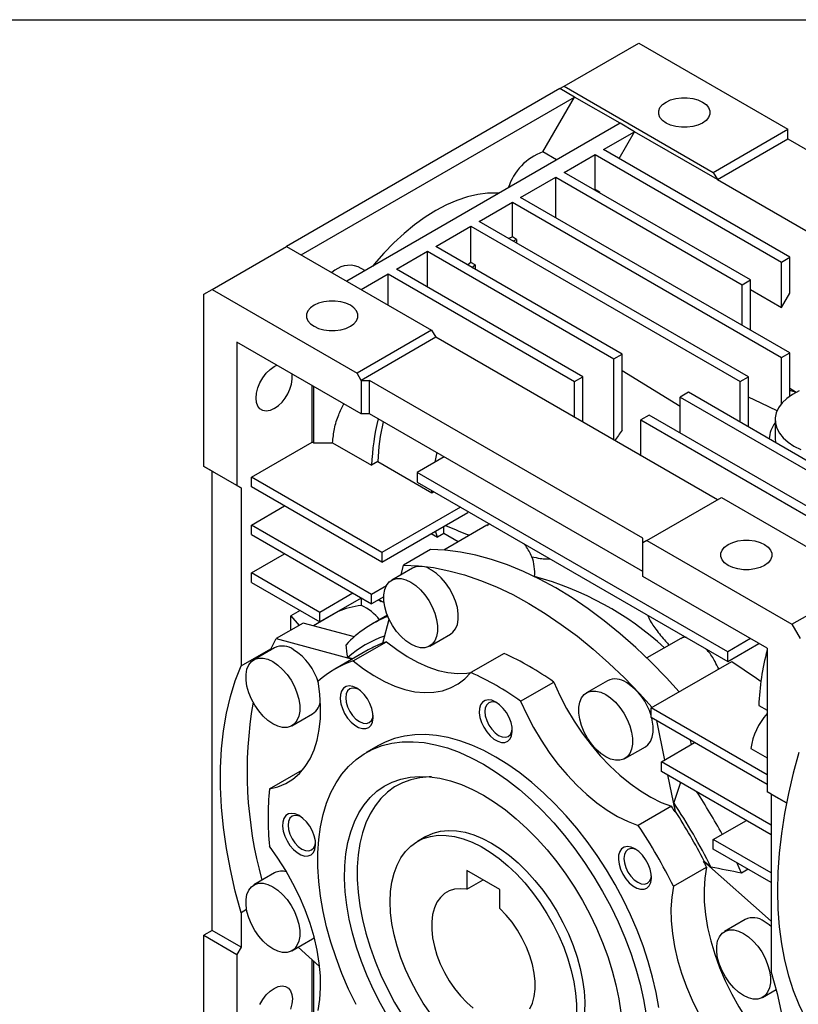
# Model space of a CAD drawing. Header units: millimetres. Extents: x 32 to 1365, y 32 to 1048.
# Tile 8 of 10: x 916 to 1049, y 880 to 1048. Entities that reach past the tile are written whole.
import ezdxf

# ---------------------------------------------------------------- set-up
doc = ezdxf.new("R2010")
doc.units = ezdxf.units.MM
doc.header["$LTSCALE"] = 5
doc.linetypes.add('SLD-Solid', pattern=[0])
doc.layers.add('TEXT', color=140, linetype='SLD-Solid', lineweight=25)

msp = doc.modelspace()

# ---------------------------------------------------------------- linework, layer by layer
for p, q in [((1009.092, 1036.386), (1021.82, 1043.734)), ((1021.82, 1043.734), (1047.276, 1029.038)), ((1008.385, 1035.978), (961.716, 1009.036)), ((1008.385, 1035.978), (1009.092, 1036.386)), ((1010.86, 1034.549), (1008.385, 1035.978)), ((1009.092, 1036.386), (1034.548, 1021.691)), ((964.191, 1007.608), (1010.86, 1034.549)), ((1005.448, 1025.176), (1010.86, 1034.549)), ((1018.638, 1030.059), (1010.86, 1034.549)), ((1018.638, 1030.059), (971.969, 1003.117)), ((1021.113, 1028.63), (1018.638, 1030.059)), ((1034.548, 1021.691), (1047.276, 1029.038)), ((1047.276, 1027.405), (1047.276, 1029.038)), ((1015.809, 1025.568), (1021.113, 1028.63)), ((1018.461, 1024.038), (1021.113, 1028.63)), ((1035.255, 1020.466), (1021.113, 1028.63)), ((1035.255, 1020.466), (1047.276, 1027.405)), ((1047.276, 1027.405), (1093.945, 1000.464)), ((1047.629, 1007.199), (1015.809, 1025.568)), ((1007.814, 1023.81), (1005.448, 1025.176)), ((1009.092, 1021.691), (1014.395, 1024.752)), ((1014.395, 1024.752), (1046.215, 1006.383)), ((1014.395, 1018.776), (1014.395, 1024.752)), ((1001.667, 1017.404), (1007.678, 1020.874)), ((1007.678, 1020.874), (1039.498, 1002.505)), ((1007.678, 1013.935), (1007.678, 1020.874)), ((1040.912, 1003.321), (1009.092, 1021.691)), ((1034.548, 1021.691), (1035.255, 1020.466)), ((1035.255, 1020.466), (1081.924, 993.524)), ((1014.395, 1018.776), (1014.264, 1018.705)), ((1015.102, 1018.368), (1014.395, 1018.776)), ((1047.629, 990.871), (1001.667, 1017.404)), ((1014.971, 1018.297), (1015.102, 1018.368)), ((1015.102, 1018.368), (1015.102, 1018.221)), ((994.596, 1013.322), (1000.253, 1016.588)), ((1000.253, 1016.588), (1046.215, 990.055)), ((1000.253, 1010.661), (1000.253, 1016.588)), ((987.172, 1009.036), (993.182, 1012.506)), ((993.182, 1012.506), (1039.144, 985.973)), ((993.182, 1006.312), (993.182, 1012.506)), ((1040.558, 986.789), (994.596, 1013.322)), ((1000.253, 1010.661), (999.661, 1010.398)), ((1000.96, 1010.252), (1000.253, 1010.661)), ((1000.368, 1009.99), (1000.96, 1010.252)), ((1000.96, 1010.252), (1000.96, 1009.649)), ((948.988, 1001.689), (961.716, 1009.036)), ((961.716, 1009.036), (986.465, 994.749)), ((1018.991, 990.667), (987.172, 1009.036)), ((980.454, 1005.158), (985.757, 1008.22)), ((985.757, 1008.22), (1017.577, 989.851)), ((985.757, 1002.097), (985.757, 1008.22)), ((1046.215, 1006.383), (1047.629, 1007.199)), ((1047.629, 1001.075), (1047.629, 1007.199)), ((975.079, 1004.913), (973.921, 1005.581)), ((993.182, 1006.312), (992.649, 1005.874)), ((993.889, 1005.903), (993.182, 1006.312)), ((993.356, 1005.466), (993.889, 1005.903)), ((993.889, 1005.903), (993.889, 1005.158)), ((1046.215, 998.626), (1046.215, 1006.383)), ((974.444, 1001.689), (979.04, 1004.342)), ((979.04, 1004.342), (1010.86, 985.973)), ((979.04, 999.035), (979.04, 1004.342)), ((1012.274, 986.789), (980.454, 1005.158)), ((1039.498, 1002.505), (1040.912, 1003.321)), ((1039.498, 995.565), (1039.498, 1002.505)), ((1040.912, 994.749), (1040.912, 1003.321)), ((947.574, 1000.872), (948.988, 1001.689)), ((947.574, 971.477), (947.574, 1000.872)), ((948.988, 1001.689), (973.737, 987.402)), ((1040.912, 1001.687), (1046.215, 998.626)), ((1046.215, 998.626), (1047.629, 1001.075)), ((986.465, 994.749), (973.737, 987.402)), ((987.172, 993.524), (974.444, 986.177)), ((986.465, 994.749), (987.172, 993.524)), ((1035.255, 965.767), (987.172, 993.524)), ((953.231, 992.707), (953.231, 968.211)), ((974.444, 980.461), (953.231, 992.707)), ((1017.577, 989.851), (1018.991, 990.667)), ((1018.991, 977.652), (1018.991, 990.667)), ((1046.215, 990.055), (1047.629, 990.871)), ((1046.215, 982.21), (1046.215, 990.055)), ((1047.629, 983.482), (1047.629, 990.871)), ((1017.577, 975.972), (1017.577, 989.851)), ((974.444, 986.177), (973.737, 987.402)), ((1010.86, 985.973), (1012.274, 986.789)), ((1012.274, 979.033), (1012.274, 986.789)), ((1028.891, 981.691), (1018.991, 987.823)), ((1039.144, 985.973), (1040.558, 986.789)), ((1040.558, 978.217), (1040.558, 986.789)), ((966.1, 975.64), (966.1, 985.278)), ((966.277, 985.176), (966.277, 975.538)), ((974.444, 986.177), (975.858, 986.177)), ((974.444, 986.177), (974.444, 980.461)), ((1022.527, 959.235), (975.858, 986.177)), ((975.858, 980.461), (975.858, 986.177)), ((1010.86, 979.85), (1010.86, 985.973)), ((1039.144, 979.033), (1039.144, 985.973)), ((1030.305, 984.136), (1028.891, 983.319)), ((1062.02, 965.827), (1030.305, 984.136)), ((1048.511, 984.231), (1047.629, 984.793)), ((1048.748, 984.126), (1048.511, 984.231)), ((1028.891, 977.196), (1028.891, 983.319)), ((1028.891, 983.319), (1059.701, 965.533)), ((975.858, 980.461), (974.444, 980.461)), ((1022.527, 953.52), (975.858, 980.461)), ((1023.588, 980.258), (1022.173, 979.441)), ((1055.407, 961.889), (1023.588, 980.258)), ((1022.173, 979.441), (1053.993, 961.072)), ((1022.173, 973.318), (1022.173, 979.441)), ((1045.115, 979.441), (1045.115, 976.175)), ((955.705, 969.64), (966.1, 975.64)), ((966.277, 975.538), (966.1, 975.64)), ((966.277, 975.538), (969.552, 975.538)), ((969.552, 975.538), (976.223, 971.687)), ((1044.115, 976.175), (1044.115, 976.164)), ((977.284, 972.3), (976.223, 971.687)), ((977.284, 972.3), (986.477, 966.993)), ((988.588, 973.112), (983.99, 970.457)), ((953.231, 968.211), (947.574, 971.477)), ((948.988, 970.66), (947.574, 971.477)), ((948.988, 970.66), (953.938, 967.803)), ((948.988, 892.272), (948.988, 970.66)), ((1037.023, 939.842), (983.99, 970.457)), ((983.99, 970.457), (983.99, 968.824)), ((953.231, 968.211), (953.938, 967.803)), ((955.705, 968.007), (955.705, 969.64)), ((977.979, 956.781), (955.705, 969.64)), ((983.99, 968.824), (1037.023, 938.209)), ((953.938, 967.803), (953.938, 937.417)), ((977.979, 955.148), (955.705, 968.007)), ((986.477, 966.993), (986.49, 967.381)), ((986.477, 966.993), (986.819, 967.191)), ((1023.234, 958.827), (1035.962, 966.175)), ((1035.962, 966.175), (1060.154, 952.209)), ((955.705, 961.474), (961.363, 964.74)), ((991.415, 964.538), (977.979, 956.781)), ((977.979, 955.148), (992.651, 963.618)), ((955.705, 959.841), (955.705, 961.474)), ((976.212, 949.636), (955.705, 961.474)), ((955.705, 959.841), (976.212, 948.003)), ((986.397, 960.008), (987.459, 959.395)), ((988.551, 960.025), (987.459, 959.395)), ((988.551, 960.025), (988.551, 961.251)), ((990.992, 958.616), (988.551, 960.025)), ((995.881, 961.438), (988.552, 957.207)), ((1022.527, 958.419), (1022.527, 959.235)), ((1023.234, 958.827), (1022.527, 958.419)), ((1022.527, 952.703), (1022.527, 958.419)), ((1023.234, 958.827), (1047.983, 944.54)), ((955.705, 953.309), (961.363, 956.575)), ((977.979, 956.781), (977.979, 955.148)), ((986.288, 957.301), (981.692, 954.648)), ((955.705, 951.676), (955.705, 953.309)), ((967.373, 946.573), (955.705, 953.309)), ((983.19, 954.112), (979.655, 952.071)), ((981.247, 952.99), (981.692, 954.648)), ((955.705, 951.676), (967.373, 944.94)), ((1043.74, 940.457), (1022.527, 952.703)), ((973.03, 949.84), (967.373, 946.573)), ((978.743, 951.098), (976.212, 949.636)), ((1047.983, 944.54), (1058.37, 950.536)), ((974.445, 949.023), (967.373, 944.94)), ((974.479, 947.723), (974.479, 949.003)), ((976.212, 948.003), (976.212, 949.636)), ((978.309, 949.214), (976.212, 948.003)), ((977.429, 948.706), (977.882, 948.444)), ((964.015, 946.879), (962.423, 945.959)), ((970.522, 946.725), (966.276, 944.274)), ((967.373, 944.94), (967.373, 946.573)), ((970.522, 946.725), (970.483, 946.736)), ((964.535, 944.74), (959.939, 942.087)), ((962.423, 943.52), (962.423, 945.959)), ((962.423, 945.959), (963.857, 944.348)), ((973.28, 942.397), (964.535, 944.74)), ((978.925, 946.083), (976.38, 944.614)), ((978.123, 941.331), (979.215, 945.405)), ((1047.983, 944.54), (1049.397, 942.091)), ((958.889, 940.078), (959.939, 942.087)), ((959.939, 942.087), (972.96, 938.599)), ((973.09, 938.295), (978.747, 941.56)), ((986.154, 940.812), (989.69, 942.853)), ((1028.995, 942.126), (1023.22, 938.792)), ((1040.914, 942.088), (1037.023, 939.842)), ((953.938, 937.417), (959.021, 940.352)), ((959.655, 940.521), (956.119, 938.48)), ((975.655, 940.154), (969.927, 936.848)), ((1037.023, 938.209), (1042.329, 941.272)), ((1037.023, 938.209), (1037.023, 939.842)), ((1043.74, 940.457), (1043.74, 915.961)), ((973.031, 938.639), (972.159, 938.873)), ((998.838, 939.572), (993.181, 936.306)), ((1023.941, 930.248), (1037.735, 938.211)), ((1001.668, 931.407), (1007.325, 934.672)), ((1016.474, 934.897), (1012.938, 932.856)), ((1023.941, 928.615), (1023.941, 930.248)), ((1043.74, 918.818), (1023.941, 930.248)), ((1042.336, 930.662), (1043.74, 929.852)), ((962.619, 927.221), (966.154, 929.262)), ((1043.74, 917.185), (1023.941, 928.615)), ((1024.853, 928.089), (1026.229, 921.362)), ((1030.825, 924.016), (1030.68, 924.724)), ((977.426, 923.857), (975.305, 922.632)), ((1019.438, 921.598), (1022.973, 923.639)), ((1025.709, 921.062), (1031.367, 924.328)), ((1040.963, 923.338), (1043.74, 921.734)), ((958.766, 916.433), (964.423, 919.698)), ((1044.447, 910.245), (1025.709, 921.062)), ((1025.709, 919.429), (1025.709, 921.062)), ((1044.447, 908.611), (1025.709, 919.429)), ((1026.747, 918.829), (1028.04, 912.515)), ((1028.983, 917.539), (1027.797, 914.084)), ((1047.047, 914.052), (1043.74, 915.961)), ((1044.447, 915.552), (1043.74, 915.961)), ((1044.447, 915.552), (1047.047, 914.052)), ((1044.447, 915.552), (1044.447, 885.167)), ((1027.417, 913.464), (1021.76, 910.198)), ((1028.11, 912.555), (1027.797, 914.084)), ((1028.04, 912.515), (1028.11, 912.555)), ((1034.548, 907.794), (1040.206, 911.06)), ((985.469, 908.293), (984.054, 907.476)), ((1044.447, 902.079), (1034.548, 907.794)), ((1034.548, 906.161), (1034.548, 907.794)), ((1044.447, 900.446), (1034.548, 906.161)), ((1027.761, 899.803), (1033.418, 903.069)), ((1032.978, 904.124), (1032.908, 904.083)), ((1032.908, 904.083), (1044.447, 893.851)), ((1034.146, 903.088), (1032.978, 904.124)), ((1039.387, 902.065), (1038.559, 903.845)), ((1040.515, 902.716), (1039.387, 902.065)), ((959.655, 902.086), (956.119, 900.045)), ((992.475, 902.524), (992.475, 899.293)), ((998.132, 899.259), (992.475, 902.524)), ((992.475, 899.293), (995.274, 900.909)), ((998.132, 896.028), (998.132, 899.259)), ((954.883, 895.85), (953.938, 895.304)), ((953.938, 895.304), (953.938, 889.415)), ((1040.009, 894.134), (1036.473, 892.093)), ((948.988, 892.272), (947.574, 891.456)), ((947.574, 862.06), (947.574, 891.456)), ((947.574, 891.456), (953.231, 888.19)), ((953.938, 889.415), (948.988, 892.272)), ((966.154, 890.827), (966.43, 891.016)), ((953.938, 889.415), (953.231, 888.19)), ((962.619, 888.786), (966.154, 890.827)), ((967.346, 886.118), (963.659, 889.387)), ((953.231, 888.19), (953.231, 863.694)), ((966.1, 871.286), (966.1, 887.223)), ((966.277, 887.066), (966.277, 871.184)), ((1042.973, 880.834), (1045.27, 882.16))]:
    msp.add_line(p, q)
at = {"flags": 128}
for points in [[(1032.702, 1033.688), (1033.315, 1033.244), (1033.742, 1032.733), (1033.96, 1032.18), (1033.96, 1031.612), (1033.742, 1031.059), (1033.315, 1030.547), (1032.702, 1030.104), (1031.934, 1029.75), (1031.048, 1029.504), (1030.09, 1029.377), (1029.107, 1029.377), (1028.148, 1029.504), (1027.262, 1029.75), (1026.494, 1030.104), (1025.881, 1030.547), (1025.454, 1031.059), (1025.236, 1031.612), (1025.236, 1032.18), (1025.454, 1032.733), (1025.881, 1033.244), (1026.494, 1033.688), (1027.262, 1034.042), (1028.148, 1034.288), (1029.107, 1034.414), (1030.09, 1034.414), (1031.048, 1034.288), (1031.934, 1034.042), (1032.702, 1033.688)], [(997.94, 1018.11), (997.661, 1018.127), (996.026, 1018.113), (994.33, 1017.903), (992.584, 1017.499), (990.801, 1016.904), (988.993, 1016.122), (987.172, 1015.158), (985.351, 1014.02), (983.542, 1012.714), (981.759, 1011.25), (980.013, 1009.638), (978.317, 1007.89), (976.682, 1006.016), (976.404, 1005.677)], [(972.598, 998.99), (971.83, 999.344), (970.944, 999.59), (969.986, 999.717), (969.002, 999.717), (968.044, 999.59), (967.158, 999.344), (966.39, 998.99), (965.777, 998.547), (965.35, 998.035), (965.132, 997.482), (965.132, 996.915), (965.35, 996.361), (965.777, 995.85), (966.39, 995.406), (967.158, 995.053), (968.044, 994.806), (969.002, 994.68), (969.986, 994.68), (970.944, 994.806), (971.83, 995.053), (972.598, 995.406), (973.211, 995.85), (973.638, 996.361), (973.856, 996.915), (973.856, 997.482), (973.638, 998.035), (973.211, 998.547), (972.598, 998.99)], [(959.594, 981.365), (958.904, 981.056), (958.248, 980.942), (957.659, 981.03), (957.168, 981.313), (956.798, 981.78), (956.568, 982.405), (956.49, 983.157), (956.568, 984), (956.798, 984.89), (957.168, 985.783), (957.659, 986.635), (958.248, 987.401), (958.904, 988.045), (959.594, 988.534), (960.062, 988.763)], [(1049.192, 984.376), (1048.07, 983.772), (1047.104, 983.083), (1046.313, 982.324), (1045.714, 981.509), (1045.317, 980.653), (1045.13, 979.773), (1045.156, 978.888), (1045.397, 978.013), (1045.845, 977.165), (1046.494, 976.363), (1047.33, 975.62), (1048.336, 974.951)], [(1047.629, 984.469), (1047.716, 984.45), (1048.511, 984.231)], [(1045.455, 980.986), (1042.75, 982.277), (1040.558, 983.322)], [(1045.115, 976.175), (1045.156, 975.622), (1045.167, 975.556)], [(1048.336, 974.951), (1049.495, 974.37)], [(987.06, 972.23), (987.355, 973.647), (987.391, 973.803)], [(992.645, 963.828), (992.645, 963.819), (992.651, 963.618)], [(987.459, 959.395), (987.251, 960.071), (987.15, 960.442)], [(1043.309, 958.17), (1043.922, 957.726), (1044.348, 957.215), (1044.567, 956.662), (1044.567, 956.094), (1044.348, 955.541), (1043.922, 955.03), (1043.309, 954.586), (1042.54, 954.232), (1041.655, 953.986), (1040.696, 953.86), (1039.713, 953.86), (1038.755, 953.986), (1037.869, 954.232), (1037.1, 954.586), (1036.488, 955.03), (1036.061, 955.541), (1035.842, 956.094), (1035.842, 956.662), (1036.061, 957.215), (1036.488, 957.726), (1037.1, 958.17), (1037.869, 958.524), (1038.755, 958.77), (1039.713, 958.896), (1040.696, 958.896), (1041.655, 958.77), (1042.54, 958.524), (1043.309, 958.17)], [(1028.718, 933.005), (1026.552, 935.396), (1023.973, 938.053), (1021.34, 940.568), (1018.662, 942.933), (1015.948, 945.14), (1013.207, 947.181), (1010.447, 949.05), (1007.678, 950.74), (1004.909, 952.247), (1002.149, 953.564), (999.407, 954.688), (996.693, 955.615), (994.015, 956.342), (991.383, 956.867), (988.804, 957.187), (986.288, 957.301)], [(981.692, 954.648), (984.208, 954.533), (986.787, 954.213), (989.419, 953.689), (992.097, 952.962), (994.811, 952.035), (997.553, 950.911), (1000.313, 949.593), (1003.082, 948.087), (1005.851, 946.396), (1008.61, 944.527), (1011.352, 942.486), (1014.066, 940.28), (1016.744, 937.915), (1019.377, 935.399), (1021.955, 932.742), (1024.122, 930.352)], [(989.69, 942.853), (990.108, 943.166), (990.554, 943.741), (990.861, 944.478), (991.016, 945.351), (991.016, 946.33), (990.861, 947.383), (990.554, 948.473), (990.108, 949.563), (989.536, 950.617), (988.859, 951.598), (988.1, 952.473), (987.284, 953.212), (986.44, 953.79)], [(982.904, 951.749), (983.749, 951.171), (984.565, 950.432), (985.324, 949.557), (986.001, 948.576), (986.572, 947.522), (987.019, 946.432), (987.325, 945.342), (987.481, 944.289), (987.481, 943.31), (987.325, 942.437), (987.019, 941.7), (986.572, 941.125), (986.001, 940.731), (985.324, 940.532), (984.565, 940.534), (983.749, 940.737), (982.904, 941.134), (982.06, 941.712), (981.244, 942.451), (980.485, 943.326), (979.808, 944.307), (979.236, 945.36), (978.79, 946.451), (978.484, 947.541), (978.328, 948.594), (978.328, 949.573), (978.484, 950.446), (978.79, 951.182), (979.236, 951.757), (979.808, 952.151), (980.485, 952.351), (981.244, 952.349), (982.06, 952.146), (982.904, 951.749)], [(978.364, 948.234), (978.01, 948.376), (977.481, 948.736)], [(978.747, 941.56), (980.501, 940.207), (982.275, 939.032), (984.054, 938.046), (985.822, 937.257), (987.563, 936.673), (989.263, 936.297), (990.907, 936.135), (992.48, 936.186), (993.158, 936.278)], [(959.369, 938.158), (960.214, 937.58), (961.03, 936.841), (961.789, 935.966), (962.466, 934.985), (963.037, 933.932), (963.484, 932.841), (963.79, 931.751), (963.946, 930.698), (963.946, 929.719), (963.79, 928.846), (963.484, 928.109), (963.037, 927.535), (962.466, 927.141), (961.789, 926.941), (961.03, 926.943), (960.214, 927.146), (959.369, 927.543), (958.525, 928.121), (957.709, 928.86), (956.95, 929.735), (956.273, 930.716), (955.701, 931.769), (955.255, 932.86), (954.948, 933.95), (954.793, 935.003), (954.793, 935.982), (954.948, 936.855), (955.255, 937.591), (955.701, 938.166), (956.273, 938.56), (956.95, 938.76), (957.709, 938.758), (958.525, 938.555), (959.369, 938.158)], [(973.09, 938.295), (974.844, 936.941), (976.618, 935.766), (978.397, 934.78), (980.165, 933.991), (981.906, 933.407), (983.606, 933.032), (985.25, 932.869), (986.823, 932.92), (988.312, 933.185), (989.704, 933.661), (990.987, 934.344), (992.149, 935.229), (993.181, 936.306)], [(1037.735, 938.211), (1041.913, 935.347), (1042.738, 934.78)], [(953.938, 895.304), (952.942, 898.993), (952.107, 902.651), (951.436, 906.267), (950.931, 909.826), (950.593, 913.318), (950.423, 916.729), (950.423, 920.049), (950.593, 923.265), (950.931, 926.367), (951.436, 929.343), (952.107, 932.183), (952.942, 934.877), (953.938, 937.417)], [(958.766, 916.433), (960.215, 916.788), (961.562, 917.352), (962.795, 918.122), (963.903, 919.09), (964.877, 920.247), (965.708, 921.584), (966.388, 923.089), (966.913, 924.749), (967.278, 926.549), (967.478, 928.475), (967.514, 930.508), (967.383, 932.633), (967.088, 934.829)], [(1007.325, 934.672), (1008.357, 932.403), (1009.52, 930.177), (1010.802, 928.013), (1012.194, 925.929), (1013.683, 923.946), (1015.256, 922.078), (1016.9, 920.343), (1018.6, 918.755), (1020.341, 917.329), (1022.109, 916.077), (1023.888, 915.01), (1025.662, 914.136), (1027.417, 913.464)], [(973.675, 933.617), (973.022, 933.906), (972.405, 934.003), (971.857, 933.903), (971.406, 933.611), (971.078, 933.144), (970.889, 932.526), (970.851, 931.791), (970.965, 930.979), (971.225, 930.132), (971.617, 929.297), (972.12, 928.52), (972.707, 927.84), (973.346, 927.297), (974.003, 926.917), (974.642, 926.723), (975.229, 926.725), (975.732, 926.922), (976.124, 927.304), (976.384, 927.85), (976.498, 928.531), (976.46, 929.31), (976.272, 930.145), (975.943, 930.992), (975.493, 931.804), (974.944, 932.537), (974.327, 933.153), (973.675, 933.617)], [(973.925, 933.46), (973.545, 933.6), (972.978, 933.656), (972.491, 933.505), (972.118, 933.159), (971.883, 932.64), (971.803, 931.984), (971.883, 931.235), (972.118, 930.445), (972.491, 929.668), (972.978, 928.955), (973.545, 928.357), (974.153, 927.913), (974.761, 927.655), (975.328, 927.599), (975.815, 927.749), (976.188, 928.095), (976.423, 928.614), (976.492, 929.014)], [(1016.188, 932.535), (1017.032, 931.957), (1017.848, 931.218), (1018.607, 930.343), (1019.284, 929.362), (1019.856, 928.308), (1020.302, 927.218), (1020.609, 926.128), (1020.764, 925.075), (1020.764, 924.095), (1020.609, 923.223), (1020.302, 922.486), (1019.856, 921.911), (1019.284, 921.517), (1018.607, 921.318), (1017.848, 921.32), (1017.032, 921.522), (1016.188, 921.92), (1015.343, 922.498), (1014.527, 923.237), (1013.768, 924.111), (1013.091, 925.092), (1012.52, 926.146), (1012.073, 927.237), (1011.767, 928.327), (1011.611, 929.379), (1011.611, 930.359), (1011.767, 931.232), (1012.073, 931.968), (1012.52, 932.543), (1013.091, 932.937), (1013.768, 933.136), (1014.527, 933.135), (1015.343, 932.932), (1016.188, 932.535)], [(997.425, 931.267), (996.772, 931.555), (996.155, 931.652), (995.607, 931.552), (995.156, 931.261), (994.828, 930.794), (994.639, 930.176), (994.601, 929.441), (994.715, 928.628), (994.975, 927.782), (995.367, 926.947), (995.87, 926.169), (996.457, 925.49), (997.096, 924.946), (997.753, 924.567), (998.392, 924.373), (998.979, 924.375), (999.482, 924.572), (999.874, 924.953), (1000.134, 925.5), (1000.248, 926.181), (1000.21, 926.96), (1000.022, 927.795), (999.693, 928.641), (999.243, 929.453), (998.694, 930.187), (998.077, 930.802), (997.425, 931.267)], [(997.675, 931.109), (997.295, 931.249), (996.728, 931.305), (996.241, 931.155), (995.868, 930.809), (995.633, 930.29), (995.553, 929.633), (995.633, 928.885), (995.868, 928.095), (996.241, 927.317), (996.728, 926.605), (997.295, 926.007), (997.903, 925.563), (998.511, 925.304), (999.078, 925.248), (999.565, 925.399), (999.938, 925.745), (1000.173, 926.264), (1000.242, 926.663)], [(1001.668, 931.407), (1002.7, 929.137), (1003.863, 926.911), (1005.146, 924.747), (1006.537, 922.664), (1008.026, 920.68), (1009.6, 918.812), (1011.243, 917.077), (1012.943, 915.49), (1014.684, 914.064), (1016.452, 912.812), (1018.231, 911.744), (1020.005, 910.87), (1021.76, 910.198)], [(1022.973, 923.639), (1023.391, 923.952), (1023.838, 924.527), (1024.144, 925.264), (1024.3, 926.136), (1024.3, 927.116), (1024.144, 928.169), (1024.053, 928.55)], [(997.425, 921.877), (995.36, 922.981), (993.306, 923.906), (991.275, 924.645), (989.276, 925.196), (987.321, 925.554), (985.419, 925.719), (983.582, 925.689), (981.818, 925.464), (980.138, 925.046), (978.55, 924.436), (977.426, 923.857)], [(973.563, 879.648), (972.3, 882.265), (971.16, 884.913), (970.149, 887.577), (969.272, 890.244), (968.534, 892.898), (967.939, 895.526), (967.49, 898.114), (967.189, 900.648), (967.038, 903.115), (967.038, 905.5), (967.189, 907.793), (967.49, 909.979), (967.939, 912.049), (968.534, 913.99), (969.272, 915.792), (970.149, 917.446), (971.16, 918.943), (972.3, 920.274), (973.563, 921.434), (974.941, 922.415), (976.429, 923.212), (978.017, 923.821), (979.697, 924.239), (981.461, 924.464), (983.298, 924.494), (985.199, 924.33), (987.155, 923.971), (989.154, 923.421), (991.185, 922.681), (993.239, 921.757), (995.303, 920.652)], [(1025.238, 879.091), (1024.789, 881.679), (1024.194, 884.307), (1023.456, 886.961), (1022.579, 889.628), (1021.568, 892.292), (1020.428, 894.94), (1019.165, 897.557), (1017.787, 900.13), (1016.299, 902.644), (1014.711, 905.087), (1013.031, 907.445), (1011.268, 909.706), (1009.43, 911.858), (1007.529, 913.888), (1005.573, 915.788), (1003.575, 917.545), (1001.543, 919.151), (999.489, 920.598), (997.425, 921.877)], [(1049.146, 922.63), (1048.19, 919.128), (1047.376, 915.651), (1046.706, 912.211), (1046.183, 908.818), (1045.808, 905.481), (1045.583, 902.212), (1045.508, 899.02)], [(995.303, 920.652), (997.368, 919.373), (999.422, 917.926), (1001.453, 916.32), (1003.452, 914.563), (1005.407, 912.664), (1007.309, 910.633), (1009.146, 908.482), (1010.91, 906.221), (1012.59, 903.863), (1014.178, 901.42), (1015.665, 898.905), (1017.044, 896.332), (1018.307, 893.715), (1019.447, 891.067), (1020.458, 888.403), (1021.335, 885.737), (1022.073, 883.082), (1022.668, 880.454), (1023.117, 877.866)], [(979.06, 877.457), (977.742, 879.771), (976.534, 882.137), (975.445, 884.541), (974.482, 886.966), (973.651, 889.397), (972.956, 891.82), (972.402, 894.219), (971.994, 896.578), (971.732, 898.883), (971.62, 901.119), (971.657, 903.272), (971.844, 905.328), (972.18, 907.275), (972.661, 909.099), (973.286, 910.791), (974.05, 912.338), (974.948, 913.731), (975.975, 914.962), (977.124, 916.022), (978.388, 916.905), (979.759, 917.605), (981.228, 918.117), (982.786, 918.44), (984.424, 918.569), (986.13, 918.506), (987.894, 918.249), (989.705, 917.801), (991.551, 917.165), (993.421, 916.344), (995.303, 915.344)], [(986.426, 918.476), (986.038, 918.47), (984.435, 918.327), (982.912, 917.992), (981.478, 917.468), (980.144, 916.758), (978.916, 915.867), (977.805, 914.8), (976.815, 913.565), (975.955, 912.169), (975.23, 910.622), (974.644, 908.933), (974.201, 907.113), (973.904, 905.175), (973.755, 903.131), (973.755, 900.994), (973.904, 898.778), (974.201, 896.497), (974.644, 894.166), (975.23, 891.801), (975.955, 889.416), (976.815, 887.027), (977.805, 884.65), (978.916, 882.3), (980.144, 879.991), (981.478, 877.74)], [(995.303, 915.344), (997.185, 914.171), (999.056, 912.833), (1000.902, 911.337), (1002.713, 909.694), (1004.477, 907.914), (1006.183, 906.008), (1007.821, 903.987), (1009.379, 901.866), (1010.848, 899.657), (1012.219, 897.374), (1013.483, 895.032), (1014.632, 892.645), (1015.659, 890.229), (1016.557, 887.799), (1017.321, 885.37), (1017.946, 882.957), (1018.427, 880.577), (1018.762, 878.243)], [(963.837, 911.871), (963.185, 912.159), (962.568, 912.256), (962.019, 912.156), (961.568, 911.865), (961.24, 911.398), (961.052, 910.78), (961.013, 910.045), (961.128, 909.232), (961.388, 908.386), (961.78, 907.551), (962.283, 906.773), (962.87, 906.094), (963.509, 905.55), (964.165, 905.171), (964.805, 904.977), (965.391, 904.979), (965.894, 905.176), (966.287, 905.557), (966.547, 906.104), (966.661, 906.785), (966.623, 907.564), (966.434, 908.399), (966.106, 909.245), (965.655, 910.057), (965.107, 910.791), (964.489, 911.406), (963.837, 911.871)], [(964.088, 911.713), (963.707, 911.853), (963.14, 911.909), (962.654, 911.759), (962.28, 911.413), (962.046, 910.894), (961.965, 910.237), (962.046, 909.489), (962.28, 908.699), (962.654, 907.921), (963.14, 907.209), (963.707, 906.611), (964.315, 906.167), (964.924, 905.908), (965.491, 905.852), (965.977, 906.003), (966.351, 906.349), (966.585, 906.868), (966.654, 907.267)], [(979.393, 897.175), (979.468, 898.905), (979.69, 900.534), (980.058, 902.045), (980.568, 903.425), (981.216, 904.661), (981.995, 905.741), (982.899, 906.656), (983.918, 907.396), (985.044, 907.955), (986.266, 908.328), (987.571, 908.511), (988.95, 908.502), (990.387, 908.301), (991.87, 907.912), (993.386, 907.336), (994.919, 906.579), (996.456, 905.649), (997.982, 904.554), (999.483, 903.304), (1000.945, 901.912), (1002.355, 900.389), (1003.698, 898.751), (1004.963, 897.012), (1006.138, 895.189), (1007.212, 893.299), (1008.175, 891.359), (1009.017, 889.387), (1009.732, 887.403), (1010.311, 885.424), (1010.751, 883.469), (1011.046, 881.557), (1011.195, 879.704), (1011.195, 877.929)], [(985.469, 908.293), (985.604, 908.369), (986.755, 908.882), (987.999, 909.208), (989.324, 909.343), (990.718, 909.286), (992.168, 909.038), (993.661, 908.601), (995.182, 907.98), (996.718, 907.179)], [(967.088, 878.627), (967.383, 880.482), (967.514, 882.456), (967.478, 884.53), (967.278, 886.687), (966.913, 888.909), (966.388, 891.175), (965.708, 893.466), (964.877, 895.762), (963.903, 898.044), (962.795, 900.291), (961.562, 902.483), (960.215, 904.603), (958.766, 906.631)], [(996.718, 907.179), (998.253, 906.207), (999.774, 905.072), (1001.267, 903.785), (1002.717, 902.359), (1004.111, 900.806), (1005.436, 899.141), (1006.68, 897.38), (1007.831, 895.538), (1008.878, 893.634), (1009.811, 891.685), (1010.622, 889.708), (1011.304, 887.724), (1011.849, 885.749), (1012.253, 883.803), (1012.512, 881.904), (1012.623, 880.069), (1012.586, 878.315)], [(1021.175, 906.196), (1020.522, 906.485), (1019.905, 906.582), (1019.357, 906.482), (1018.906, 906.19), (1018.578, 905.723), (1018.389, 905.105), (1018.351, 904.37), (1018.465, 903.557), (1018.725, 902.711), (1019.117, 901.876), (1019.62, 901.098), (1020.207, 900.419), (1020.846, 899.875), (1021.503, 899.496), (1022.142, 899.302), (1022.729, 899.304), (1023.232, 899.501), (1023.624, 899.883), (1023.884, 900.429), (1023.998, 901.11), (1023.96, 901.889), (1023.772, 902.724), (1023.443, 903.571), (1022.993, 904.382), (1022.444, 905.116), (1021.827, 905.732), (1021.175, 906.196)], [(1021.425, 906.039), (1021.045, 906.179), (1020.478, 906.235), (1019.991, 906.084), (1019.618, 905.738), (1019.383, 905.219), (1019.303, 904.563), (1019.383, 903.814), (1019.618, 903.024), (1019.991, 902.246), (1020.478, 901.534), (1021.045, 900.936), (1021.653, 900.492), (1022.261, 900.234), (1022.828, 900.178), (1023.315, 900.328), (1023.688, 900.674), (1023.923, 901.193), (1023.992, 901.592)], [(1033.418, 903.069), (1033.123, 901.213), (1032.993, 899.24), (1033.028, 897.165), (1033.229, 895.008), (1033.593, 892.787), (1034.118, 890.521), (1034.799, 888.23), (1035.63, 885.933), (1036.603, 883.652), (1037.711, 881.405), (1038.944, 879.212), (1040.291, 877.092), (1041.74, 875.064)], [(959.369, 899.723), (960.214, 899.145), (961.03, 898.406), (961.789, 897.532), (962.466, 896.551), (963.037, 895.497), (963.484, 894.406), (963.79, 893.316), (963.946, 892.263), (963.946, 891.284), (963.79, 890.411), (963.484, 889.675), (963.037, 889.1), (962.466, 888.706), (961.789, 888.506), (961.03, 888.508), (960.214, 888.711), (959.369, 889.108), (958.525, 889.686), (957.709, 890.425), (956.95, 891.3), (956.273, 892.281), (955.701, 893.335), (955.255, 894.425), (954.948, 895.515), (954.793, 896.568), (954.793, 897.548), (954.948, 898.42), (955.255, 899.157), (955.701, 899.732), (956.273, 900.126), (956.95, 900.325), (957.709, 900.323), (958.525, 900.12), (959.369, 899.723)], [(992.475, 899.293), (991.406, 899.401), (990.403, 899.314), (989.484, 899.032), (988.665, 898.562), (987.96, 897.91), (987.38, 897.089), (986.937, 896.111), (986.636, 894.995), (986.484, 893.758), (986.483, 892.423), (986.633, 891.012), (986.932, 889.549), (987.374, 888.059), (987.952, 886.568), (988.655, 885.102), (989.473, 883.685), (990.39, 882.342), (991.392, 881.095), (992.461, 879.967), (993.578, 878.976)], [(1027.761, 899.803), (1027.466, 897.947), (1027.336, 895.974), (1027.371, 893.899), (1027.572, 891.742), (1027.936, 889.521), (1028.461, 887.255), (1029.142, 884.964), (1029.973, 882.668), (1030.946, 880.386), (1032.054, 878.139), (1033.287, 875.946), (1034.634, 873.827), (1036.083, 871.798)], [(1045.508, 899.02), (1045.583, 895.915), (1045.808, 892.906), (1046.183, 890.002), (1046.706, 887.212), (1047.376, 884.545), (1048.19, 882.009), (1049.146, 879.612), (1050.242, 877.359), (1051.474, 875.26), (1052.838, 873.319), (1054.33, 871.544), (1055.945, 869.938), (1057.679, 868.508), (1059.527, 867.257), (1060.008, 866.971)], [(986.266, 878.088), (985.044, 879.871), (983.918, 881.73), (982.899, 883.647), (981.995, 885.605), (981.216, 887.585), (980.568, 889.569), (980.058, 891.538), (979.69, 893.474), (979.468, 895.359), (979.393, 897.175)], [(1003.233, 878.904), (1003.675, 879.883), (1003.974, 881.001), (1004.124, 882.239), (1004.123, 883.576), (1003.971, 884.988), (1003.67, 886.451), (1003.226, 887.941), (1002.647, 889.431), (1001.942, 890.897), (1001.123, 892.314), (1000.204, 893.656), (999.201, 894.901), (998.132, 896.028)], [(1044.447, 892.945), (1044.103, 893.234), (1043.258, 893.812)], [(1039.723, 891.771), (1040.567, 891.193), (1041.383, 890.454), (1042.142, 889.579), (1042.819, 888.598), (1043.391, 887.544), (1043.837, 886.454), (1044.144, 885.364), (1044.299, 884.311), (1044.299, 883.332), (1044.144, 882.459), (1043.837, 881.722), (1043.391, 881.147), (1042.819, 880.753), (1042.142, 880.554), (1041.383, 880.556), (1040.567, 880.759), (1039.723, 881.156), (1038.878, 881.734), (1038.063, 882.473), (1037.303, 883.348), (1036.626, 884.328), (1036.055, 885.382), (1035.608, 886.473), (1035.302, 887.563), (1035.146, 888.616), (1035.146, 889.595), (1035.302, 890.468), (1035.608, 891.204), (1036.055, 891.779), (1036.626, 892.173), (1037.303, 892.373), (1038.063, 892.371), (1038.878, 892.168), (1039.723, 891.771)], [(1044.447, 885.167), (1045.443, 881.478), (1046.277, 877.82), (1046.949, 874.204), (1047.454, 870.645), (1047.792, 867.153), (1047.962, 863.741), (1047.962, 860.422), (1047.792, 857.206), (1047.454, 854.104), (1046.949, 851.128), (1046.277, 848.288), (1045.443, 845.593), (1044.447, 843.054)], [(957.168, 879.633), (957.659, 880.484), (958.248, 881.251), (958.904, 881.895), (959.594, 882.384), (960.285, 882.693), (960.941, 882.806), (961.53, 882.719), (962.021, 882.435), (962.391, 881.969), (962.621, 881.344), (962.699, 880.591), (962.621, 879.749), (962.391, 878.858)]]:
    msp.add_lwpolyline(points, dxfattribs=at)
for centre, radius, start, end in [((1008.741, 1016.123), 9.633, 109.98492, 162.33309), ((972.497, 1001.515), 4.308, 70.69143, 134.87974), ((956.146, 986.906), 6.527, 301.89614, 3.12126), ((1013.811, 970.339), 37.612, 165.75124, 177.94547), ((1012.624, 971.021), 35.363, 166.77759, 177.9277), ((1048.688, 976.088), 4.575, 141.37212, 178.90878), ((1054.636, 950.984), 44.517, 143.19753, 145.99581), ((996.477, 953.371), 7.596, 354.72418, 20.75289), ((984.549, 951.27), 3.15, 53.124, 115.56554), ((990.378, 901.455), 53.009, 47.47008, 75.06358), ((971.402, 940.588), 7.771, 37.377, 66.67121), ((986.281, 927.456), 19.808, 111.54705, 136.69163), ((984.557, 924.732), 18.807, 108.97754, 131.24413), ((984.88, 924.165), 18.459, 111.45682, 119.98436), ((984.966, 923.739), 18.875, 109.23813, 111.25434), ((961.014, 937.679), 3.15, 53.124, 115.56554), ((957.494, 931.75), 10.033, 15.92161, 57.36231), ((1083.913, 929.31), 41.599, 164.95481, 178.13734), ((979.158, 920.858), 18.463, 109.1875, 130.82325), ((977.315, 892.488), 51.77, 54.57138, 65.43399), ((971.658, 889.222), 51.77, 54.57138, 65.43399), ((1017.833, 932.056), 3.15, 53.124, 115.56554), ((1014.315, 926.131), 10.028, 16.27971, 57.36315), ((1024.202, 919.424), 69.237, 170.18631, 195.5659), ((964.506, 931.724), 2.962, 303.80972, 357.74012), ((1052.125, 921.751), 11.275, 138.04738, 171.91218), ((1010.317, 911.532), 51.783, 174.56958, 185.43042), ((947.331, 860.297), 101.09, 28.59723, 33.41219), ((948.875, 861.229), 94.326, 32.93672, 33.62649), ((947.367, 860.317), 96.746, 26.23753, 33.76247), ((948.283, 860.846), 95.112, 27.06627, 32.93373), ((942.621, 857.577), 95.036, 26.37932, 33.62068), ((948.908, 861.166), 94.329, 26.37356, 27.06331), ((960.9, 899.749), 2.648, 72.78079, 118.04514), ((1041.368, 891.292), 3.15, 53.124, 115.56554)]:
    msp.add_arc(centre, radius, start, end)
for points, knots in [([(969.552, 975.538), (969.637, 976.337), (969.809, 977.951), (970.484, 980.18), (971.185, 981.547), (971.5, 982.161)], [0, 0, 0, 0, 0.3510426, 0.7089457, 1, 1, 1, 1]), ([(996.471, 961.619), (996.392, 961.619), (996.155, 961.619), (996.017, 961.469), (995.924, 961.37)], [0, 0, 0, 0, 0.3330444, 1, 1, 1, 1]), ([(988.826, 961.41), (989.972, 960.929), (991.34, 960.356), (992.704, 959.82), (992.926, 959.732)], [0, 0, 0, 0, 0.8373086, 1, 1, 1, 1]), ([(1003.58, 956.063), (1003.268, 956.708), (1002.889, 957.493), (1002.334, 958.17), (1002.235, 958.291)], [0, 0, 0, 0, 0.82165569, 1, 1, 1, 1]), ([(1003.58, 956.063), (1004.06, 955.959), (1004.87, 955.784), (1005.912, 955.65), (1006.436, 955.709), (1006.663, 955.735)], [0, 0, 0, 0, 0.452423, 0.7623821, 1, 1, 1, 1]), ([(974.479, 947.723), (973.77, 947.651), (973.066, 947.529), (971.729, 947.191), (971.096, 946.976), (970.522, 946.725)], [0, 0, 0, 0, 0.5, 0.5, 1, 1, 1, 1]), ([(1023.323, 946.118), (1023.388, 945.948), (1023.588, 945.43), (1024.099, 944.617), (1025.04, 943.265), (1026.028, 942.045), (1026.818, 941.201), (1027.02, 940.986)], [0, 0, 0, 0, 0.0861576, 0.261736, 0.4378497, 0.8564872, 1, 1, 1, 1]), ([(1029.986, 942.271), (1029.74, 942.306), (1029.351, 942.361), (1029.122, 942.139), (1029.038, 942.058)], [0, 0, 0, 0, 0.6334915, 1, 1, 1, 1]), ([(1035.478, 936.908), (1035.278, 937.335), (1034.784, 938.392), (1033.987, 939.651), (1033.387, 940.243), (1033.229, 940.399)], [0, 0, 0, 0, 0.3333878, 0.8240891, 1, 1, 1, 1])]:
    msp.add_open_spline(points, degree=3, knots=knots)
for points in [[(972.159, 938.873), (972.03, 939.59), (971.935, 940.314), (971.867, 941.043)], [(1039.387, 902.065), (1037.637, 902.385), (1035.89, 902.724), (1034.146, 903.088)]]:
    msp.add_open_spline(points, degree=3)
at = {"layer": 'TEXT'}
msp.add_line((31.75, 1047.75), (1365.25, 1047.75), dxfattribs=at)

doc.saveas('drawing.dxf')
